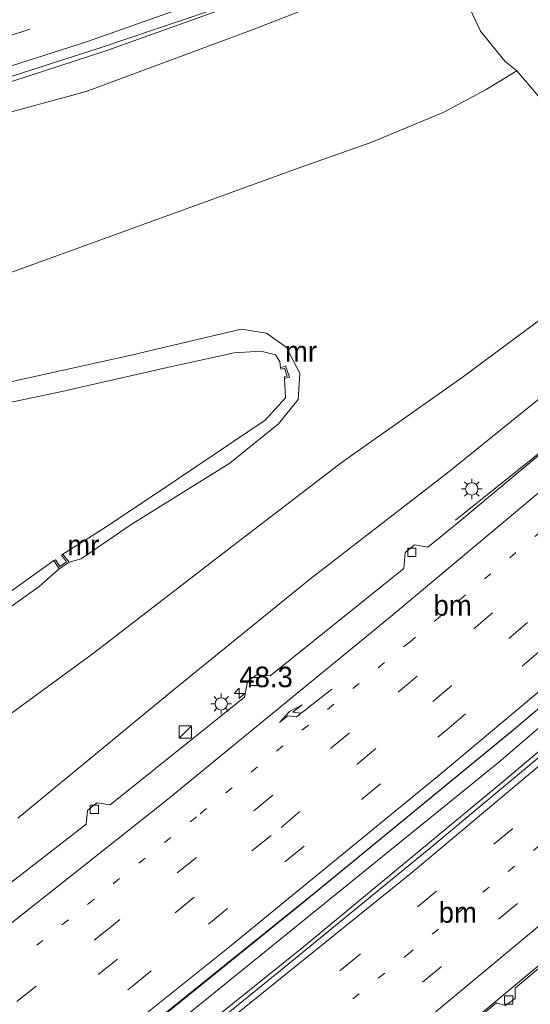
# Model space of a CAD drawing. Header units: millimetres. Extents: x 82463 to 85160, y 450000 to 452470.
# Tile 71 of 98: x 84171 to 84233, y 451379 to 451499. Entities that reach past the tile are written whole.
import ezdxf
from ezdxf.enums import TextEntityAlignment as Align

# ---------------------------------------------------------------- set-up
doc = ezdxf.new("R2010")
doc.units = ezdxf.units.MM
doc.linetypes.add('13strp', pattern=[4, 1, -3])
doc.linetypes.add('39strp', pattern=[12, 3, -9])
for name, color, linetype, lineweight in [('af-b5-muur', 8, 'muur', 18), ('as-bs-kilometr', 13, 'Continuous', 18), ('gr-bs-geleiderail', 213, 'geleiderail', 18), ('gw-bs-insteekwatergang', 93, 'Continuous', 18), ('gw-bs-kruinlijn', 93, 'Continuous', 18), ('gw-bs-teenlijn', 93, 'Continuous', 18), ('mk-bs-13streep 0.45', 8, '13strp', 18), ('mk-bs-39streep 0.15', 8, '39strp', 18), ('mk-bs-pijlre750', 8, 'Continuous', 18), ('mk-bs-streep 0.15', 8, 'Continuous', 18), ('og-b5-water', 153, 'Continuous', 18), ('og-bs-inrichtingselement', 253, 'Continuous', 18), ('og-bs-maaiveld', 253, 'Continuous', 18), ('og-bs-terreinafscheiding', 253, 'Continuous', 18), ('wh-bs-kolk', 8, 'Continuous', 18), ('wh-bs-waterlijn', 133, 'Continuous', 18), ('wm-bs-lichtmast', 8, 'Continuous', 18), ('wm-bs-lijnverlich', 8, 'lijnverlich', 18)]:
    doc.layers.add(name, color=color, linetype=linetype, lineweight=lineweight)
doc.styles.add('rtw_iso', font='iso-rtw.shx')
doc.linetypes.add('geleiderail', pattern='A,2,-1,[175,RTW.shx,S=0.5,R=0,X=0,Y=0],-1', length=4)
doc.linetypes.add('lijnverlich', pattern='A,0,-5,[22,RTW.shx,S=1,R=0,X=-0.625,Y=0],2.5,-0.5,[3,RTW.shx,S=0.5,R=0,X=0,Y=0],-0.5,2.5,[22,RTW.shx,S=1,R=180,X=0.625,Y=0],-5', length=16)
doc.linetypes.add('muur', pattern='A,8,-1,[6,RTW.shx,S=0.75,R=90,X=0,Y=0],-1', length=10)

# ---------------------------------------------------------------- blocks, each defined once
blk = doc.blocks.new('kolk')
blk.add_lwpolyline([(-0.5, -0.5), (0.5, -0.5), (0.5, 0.5), (-0.5, 0.5)], close=True)
blk = doc.blocks.new('dtbattr-r')
at = {"style": 'rtw_iso'}
blk.add_attdef('TAG', text='', height=2.5, dxfattribs=at).set_placement((0, 0), align=Align.MIDDLE_CENTER)
blk = doc.blocks.new('pijlr')
for p, q in [((0, 0, 0.1), (5.45, 0, 0.1)), ((5.45, -0.75, 0.1), (4.7, 0, 0.1)), ((6.2, -0.75, 0.1), (5.45, 0, 0.1)), ((4, -0.75, 0.1), (5.45, -0.75, 0.1)), ((5.7, -1.05, 0.1), (4, -0.75, 0.1)), ((7.5, -0.75, 0.1), (5.7, -1.05, 0.1)), ((7.5, -0.75, 0.1), (6.2, -0.75, 0.1))]:
    blk.add_line(p, q)
blk = doc.blocks.new('dtbattr-l')
at = {"style": 'rtw_iso'}
blk.add_attdef('TAG', (0, 0), '', height=2.5, dxfattribs=at)
blk = doc.blocks.new('kast')
blk.add_line((-0.75, -0.75), (0.75, 0.75))
blk.add_lwpolyline([(-0.75, 0.75), (0.75, 0.75), (0.75, -0.75), (-0.75, -0.75)], close=True)
blk = doc.blocks.new('lantaarnpaal')
for p, q in [((0, 0.75), (0, 1.25)), ((-0.75, 0), (-1.25, 0)), ((-0.88, 0.88), (-0.53, 0.53)), ((0.53, 0.53), (0.88, 0.88)), ((0.75, 0), (1.25, 0)), ((-0.53, -0.53), (-0.88, -0.88)), ((0, -0.75), (0, -1.25)), ((0.53, -0.53), (0.88, -0.88))]:
    blk.add_line(p, q)
blk.add_circle((0, 0), 0.75)
blk = doc.blocks.new('hecto')
for p, q in [((0, 0.625), (-0.625, 0)), ((0, -0.625), (0, 0.625)), ((-0.625, 0), (0.625, 0)), ((0.625, 0), (0, -0.625))]:
    blk.add_line(p, q)
blk = doc.blocks.new('dtbattr')
at = {"style": 'rtw_iso'}
blk.add_attdef('TAG', (0.59, 0.87), '', height=2.5, dxfattribs=at)

msp = doc.modelspace()

# ---------------------------------------------------------------- linework, layer by layer
at = {"layer": 'af-b5-muur'}
for points in [[(84203.611, 451456.559, -0.938), (84204.106, 451455.188, -0.938), (84203.504, 451455.05, -1.27), (84203.46, 451455.246, -1.27), (84203.842, 451455.332, -1.27), (84203.491, 451456.303, -1.27), (84203.07, 451456.15, -1.27), (84203.002, 451456.338, -1.27)], [(84177.287, 451432.668, -0.576), (84176.106, 451431.887, -0.576), (84175.458, 451432.867, -1.27), (84175.624, 451432.977, -1.27), (84176.162, 451432.165, -1.27), (84176.995, 451432.716, -1.27), (84176.367, 451433.516, -1.27), (84176.525, 451433.64, -1.27)]]:
    msp.add_polyline3d(points, close=True, dxfattribs=at)
at = {"layer": 'gr-bs-geleiderail'}
for points in [[(84223.175, 451511.04, 4.15), (84216.447, 451508.162, 4.104), (84206.521, 451503.992, 4.108), (84195.818, 451499.943, 4.266), (84181.878, 451494.967, 4.215), (84168.531, 451490.59, 4.289)], [(84264.218, 451471.259, 2.652), (84235.286, 451446.592, 2.912), (84224.284, 451437.811, 2.383)], [(84281.006, 451455.09, 3.519), (84258.857, 451435.466, 3.524), (84231.19, 451412.164, 3.775), (84207.664, 451392.843, 4.02), (84185.233, 451374.742, 4.118), (84159.994, 451354.857, 4.238), (84136.583, 451336.785, 4.28), (84129.064, 451331.014, 4.234), (84114.144, 451319.778, 4.157), (84098.98, 451308.628, 4.229), (84086.286, 451299.198, 4.166)], [(84284.033, 451452.167, 2.875), (84264.551, 451435.124, 3.478), (84251.042, 451423.693, 3.64), (84230.091, 451406.008, 3.89), (84205.796, 451385.887, 4.006), (84182.975, 451367.52, 4.169), (84156.336, 451346.634, 4.229), (84132.107, 451328.153, 4.266), (84115.766, 451315.832, 4.225), (84099.152, 451303.444, 4.229), (84081.967, 451290.855, 4.252), (84071.142, 451282.929, 4.265), (84060.615, 451275.335, 4.274), (84041.281, 451261.559, 4.211), (84020.012, 451246.493, 4.202), (84010.303, 451239.697, 4.154)], [(84269.9, 451413.174, 2.346), (84258.346, 451403.547, 3.148), (84241.049, 451389.102, 3.329), (84223.266, 451374.329, 3.385), (84205.28, 451359.713, 3.538), (84186.481, 451344.566, 3.64), (84167.904, 451329.859, 3.668), (84154.727, 451319.546, 3.714), (84110.536, 451284.658, 3.757), (84097.821, 451274.415, 3.798), (84086.307, 451264.734, 3.721), (84075.248, 451255.462, 3.766), (84060.167, 451242.439, 3.69), (84043.615, 451228.385, 3.573), (84031.615, 451218.385, 3.483)]]:
    msp.add_polyline3d(points, dxfattribs=at)
at = {"layer": 'gw-bs-insteekwatergang'}
for points in [[(84177.287, 451432.668, -0.576), (84178.775, 451433.079, -0.613), (84184.738, 451437.178, -0.6), (84196.832, 451444.749, -0.446), (84202.786, 451449.533, -0.358), (84205.148, 451452.478, -0.321), (84205.368, 451455.683, -0.284), (84203.683, 451458.864, -0.275), (84201.292, 451460.567, -0.27), (84198.235, 451461.033, -0.252), (84184.84, 451457.874, -0.108), (84169.083, 451454.373, -0.103)], [(84155.039, 451416.46, -0.669), (84173.677, 451429.734, -0.725), (84176.106, 451431.887, -0.576)]]:
    msp.add_polyline3d(points, dxfattribs=at)
at = {"layer": 'gw-bs-kruinlijn'}
for points in [[(84220.291, 451508.053, 3.431), (84220.779, 451507.142, 3.343), (84220.346, 451505.902, 3.343), (84213.796, 451503.02, 3.325), (84199.347, 451497.391, 3.287), (84179.358, 451489.975, 3.311), (84160.576, 451484.842, 3.566)], [(84252.451, 451475.21, -0.113), (84249.483, 451476.513, 0.078), (84245.121, 451478.868, 0.189), (84239.969, 451482.92, 0.092), (84231.755, 451492.469, 0.022)], [(84260.883, 451470.167, 1.961), (84258.391, 451472.844, 1.812), (84257.217, 451473.31, 1.808), (84255.977, 451473.107, 1.863), (84250.295, 451468.26, 1.998), (84242.189, 451460.846, 1.993), (84234.283, 451452.378, 2.202), (84223.32, 451443.544, 2.448), (84206.552, 451430.585, 2.606), (84189.966, 451417.101, 2.652), (84171.052, 451401.524, 2.773)]]:
    msp.add_polyline3d(points, dxfattribs=at)
at = {"layer": 'gw-bs-teenlijn'}
for points in [[(84231.755, 451492.469, 0.022), (84228.015, 451490.193, -0.01), (84222.892, 451487.446, 0.064), (84214.13, 451483.81, 0.073), (84205.297, 451480.653, 0.064), (84170.64, 451468.09, 0.11), (84154.475, 451462.74, 0.157), (84136.258, 451456.688, 0.226), (84118.897, 451450.757, 0.101), (84102.447, 451446.145, -0.062), (84087.435, 451442.911, 0.008), (84067.981, 451439.893, -0.126), (84049.265, 451437.18, -0.293), (84025.236, 451433.662, -0.372), (84005.977, 451432.025, -0.159), (83985.077, 451429.678, -0.091), (83968.098, 451426.428, -0.145), (83951.39, 451422.004, -0.285), (83928.329, 451414.154, -0.374), (83913.029, 451407.554, -0.464), (83895.803, 451401.721, -0.572), (83865.784, 451392.092, -0.545), (83859.847, 451390.153, -0.559)], [(84252.451, 451475.21, -0.113), (84245.287, 451470.258, -0.015), (84235.643, 451462.972, -0.043), (84225.1, 451455.142, -0.108), (84210.555, 451444.898, -0.215), (84195.994, 451433.745, -0.433), (84180.265, 451421.622, -0.354), (84161.338, 451407.79, -0.344)]]:
    msp.add_polyline3d(points, dxfattribs=at)
at = {"layer": 'mk-bs-13streep 0.45'}
for p, q in [((84218.382, 451384.851, 2.884), (84246.439, 451408.089, 2.667)), ((84186.891, 451359.441, 3.03), (84218.382, 451384.851, 2.884))]:
    msp.add_line(p, q, dxfattribs=at)
msp.add_polyline3d([(84269.436, 451466.234, 2.113), (84246.953, 451446.736, 2.253), (84218.766, 451423.006, 2.539), (84192.8, 451401.693, 2.762), (84173.386, 451386.089, 2.898)], dxfattribs=at)
at = {"layer": 'mk-bs-39streep 0.15'}
for p, q in [((84223.242, 451412.276, 2.875), (84261.715, 451444.905, 2.444)), ((84242.305, 451432.999, 2.512), (84201.88, 451399.418, 2.889)), ((84184.952, 451381.043, 3.148), (84223.242, 451412.276, 2.875)), ((84250.319, 451406.454, 2.58), (84205.901, 451369.646, 2.889)), ((84210.415, 451383.118, 3.08), (84238.332, 451406.103, 2.844)), ((84201.88, 451399.418, 2.889), (84165.97, 451370.576, 3.08)), ((84182.16, 451360.436, 3.22), (84210.415, 451383.118, 3.08)), ((84137.183, 451343.661, 3.293), (84184.952, 451381.043, 3.148))]:
    msp.add_line(p, q, dxfattribs=at)
for points in [[(83958.305, 451454.721, 5), (83972.985, 451457.615, 4.932), (83993.462, 451461.211, 4.864), (84017.031, 451465.064, 4.691), (84040.601, 451468.734, 4.496), (84076.352, 451474.438, 4.142), (84091.419, 451477.042, 4.001), (84112.164, 451481.184, 3.733), (84126.625, 451484.493, 3.57), (84138.21, 451487.439, 3.479), (84149.915, 451490.623, 3.461), (84169.671, 451496.594, 3.311), (84183.871, 451501.342, 3.239), (84195.193, 451505.46, 3.157), (84207.706, 451510.262, 3.166), (84219.063, 451514.924, 2.376)], [(84272.011, 451463.754, 1.961), (84247.203, 451441.933, 2.281), (84211.405, 451411.895, 2.689), (84182.685, 451388.556, 2.939), (84163.691, 451373.416, 3.048), (84135.09, 451351.165, 3.125), (84115.891, 451336.592, 3.116), (84104.03, 451327.646, 3.098)]]:
    msp.add_polyline3d(points, dxfattribs=at)
at = {"layer": 'mk-bs-streep 0.15'}
for points in [[(83988.505, 451456.666, 4.778), (83996.08, 451457.946, 4.714), (84029.558, 451463.307, 4.605), (84065.785, 451468.957, 4.306), (84092.943, 451473.61, 4.001), (84113.813, 451477.755, 3.82), (84136.693, 451483.235, 3.561), (84158.101, 451489.208, 3.484), (84179.533, 451496.025, 3.275), (84195.277, 451501.629, 3.193), (84210.963, 451507.734, 3.189), (84221.967, 451512.181, 2.374)], [(84266.689, 451468.88, 2.013), (84241.343, 451446.932, 2.181), (84216.42, 451426.07, 2.426), (84189.051, 451403.631, 2.639), (84168.788, 451387.628, 2.803)], [(84006.277, 451243.723, 3.251), (84022.164, 451254.9, 3.189), (84049.859, 451274.606, 3.184), (84075.233, 451292.898, 3.216), (84100.353, 451311.337, 3.261), (84127.09, 451331.394, 3.266), (84150.145, 451348.987, 3.307), (84173.887, 451367.525, 3.27), (84196.606, 451385.717, 3.193), (84222.547, 451406.96, 2.98), (84249.576, 451429.606, 2.703), (84270.759, 451447.898, 2.494), (84280.111, 451455.953, 1.961)], [(84285.267, 451450.961, 2.522), (84260.378, 451429.64, 2.626), (84218.89, 451394.829, 2.921), (84176.862, 451360.926, 3.225), (84155.6, 451344.264, 3.32), (84144.411, 451335.71, 3.293)], [(84029.02, 451220.98, 2.699), (84054.199, 451242.26, 2.875), (84083.289, 451267.021, 2.966), (84094.548, 451276.731, 3.002), (84101.454, 451282.25, 2.984), (84127.979, 451303.166, 3.016), (84158.108, 451326.957, 2.984), (84189.298, 451351.499, 2.848), (84221.731, 451377.84, 2.739), (84253.76, 451404.493, 2.517), (84287.234, 451433.204, 2.163), (84295.759, 451440.715, 2.016)]]:
    msp.add_polyline3d(points, dxfattribs=at)
at = {"layer": 'og-b5-water'}
msp.add_polyline3d([(84161.161, 451450.239, -1.27), (84176.049, 451453.369, -1.27), (84189.071, 451456.332, -1.27), (84197.395, 451458.16, -1.27), (84200.636, 451458.363, -1.27), (84202.404, 451457.92, -1.27), (84202.919, 451457.11, -1.27), (84203.002, 451456.338, -1.27), (84203.07, 451456.15, -1.27), (84203.491, 451456.303, -1.27), (84203.842, 451455.332, -1.27), (84203.46, 451455.246, -1.27), (84203.504, 451455.05, -1.27), (84203.613, 451452.675, -1.27), (84201.133, 451449.967, -1.27), (84188.481, 451441.451, -1.27), (84181.11, 451436.549, -1.27), (84176.525, 451433.64, -1.27), (84176.367, 451433.516, -1.27), (84176.995, 451432.716, -1.27), (84176.162, 451432.165, -1.27), (84175.624, 451432.977, -1.27), (84175.458, 451432.867, -1.27), (84162.79, 451423.855, -1.27)], dxfattribs=at)
at = {"layer": 'og-bs-maaiveld'}
for points in [[(84203.504, 451455.05, -1.27), (84204.106, 451455.188, -0.938), (84203.611, 451456.559, -0.938), (84203.002, 451456.338, -1.27)], [(84175.458, 451432.867, -1.27), (84176.106, 451431.887, -0.576), (84177.287, 451432.668, -0.576), (84176.525, 451433.64, -1.27)]]:
    msp.add_polyline3d(points, dxfattribs=at)
at = {"layer": 'og-bs-terreinafscheiding'}
for points in [[(84219.763, 451509.247, 3.431), (84201.152, 451502.081, 3.343), (84180.953, 451495.236, 3.306), (84164.766, 451490.02, 3.431)], [(84231.755, 451492.469, 0.022), (84230.344, 451493.622, 0.119), (84227.32, 451497.317, 1.041), (84223.445, 451505.634, 2.721), (84220.779, 451507.142, 3.343)], [(84280.307, 451454.155, 2.485), (84255.16, 451432.499, 2.62), (84231.053, 451412.053, 2.861), (84205.965, 451391.446, 2.754), (84177.708, 451368.557, 2.601), (84149.067, 451346.386, 2.545), (84126.709, 451329.223, 2.439), (84097.629, 451307.482, 2.741), (84077.151, 451292.752, 2.782), (84070.408, 451287.863, 2.898), (84051.821, 451274.463, 3.245), (84031.399, 451259.901, 3.29), (84007.115, 451242.885, 3.28)], [(84010.356, 451239.644, 2.942), (84023.347, 451248.757, 3.047), (84047.406, 451265.589, 2.903), (84072.775, 451283.892, 2.822), (84098.412, 451302.722, 2.683), (84117.071, 451316.32, 2.656), (84130.654, 451326.28, 2.439), (84143.526, 451336.065, 2.272), (84161.331, 451349.641, 2.244), (84184.418, 451367.893, 2.355), (84203.031, 451382.984, 2.309), (84221.296, 451397.964, 2.156), (84241.86, 451415.131, 2.197), (84262.267, 451432.586, 2.276), (84283.268, 451451.245, 2.522)], [(84240.042, 451450.39, 2.105), (84238.54, 451450.6, 2.188), (84237.556, 451449.754, 2.188), (84237.307, 451448.081, 2.188), (84224.586, 451437.463, 2.388), (84220.948, 451434.528, 2.406), (84219.301, 451434.784, 2.406), (84218.189, 451433.869, 2.49), (84218.005, 451431.928, 2.504), (84201.764, 451418.834, 2.657), (84200.088, 451418.988, 2.647), (84199.016, 451418.159, 2.652), (84198.651, 451416.273, 2.652), (84182.302, 451403.136, 2.694), (84180.679, 451403.389, 2.717), (84179.544, 451402.477, 2.717), (84179.356, 451400.795, 2.717), (84162.781, 451387.95, 2.884)], [(84298.668, 451437.874, 1.886), (84296.661, 451436.031, 1.752), (84296.366, 451436.326, 2.044), (84251.228, 451397.355, 2.638), (84251.264, 451396.073, 2.671), (84250.473, 451395.368, 2.671), (84249.191, 451395.719, 2.768), (84231.546, 451380.841, 2.8), (84231.549, 451379.605, 2.884), (84230.388, 451378.739, 2.884), (84229.286, 451379.041, 2.884), (84212.523, 451365.288, 2.916), (84212.448, 451363.927, 2.949), (84211.201, 451362.89, 2.949), (84209.935, 451363.081, 2.949), (84193.146, 451349.439, 3), (84193.107, 451348.108, 3), (84191.644, 451347.124, 3), (84190.381, 451347.475, 3), (84173.491, 451334.211, 3.005), (84173.448, 451332.745, 3.005), (84172.3, 451331.925, 3.005), (84171.004, 451332.046, 3.005)]]:
    msp.add_polyline3d(points, dxfattribs=at)
at = {"layer": 'wh-bs-waterlijn'}
for points in [[(84161.161, 451450.239, -1.27), (84176.049, 451453.369, -1.27), (84189.071, 451456.332, -1.27), (84197.395, 451458.16, -1.27), (84200.636, 451458.363, -1.27), (84202.404, 451457.92, -1.27), (84202.919, 451457.11, -1.27), (84203.002, 451456.338, -1.27), (84203.07, 451456.15, -1.27)], [(84203.07, 451456.15, -1.27), (84203.491, 451456.303, -1.27), (84203.842, 451455.332, -1.27), (84203.46, 451455.246, -1.27), (84203.504, 451455.05, -1.27), (84203.613, 451452.675, -1.27), (84201.133, 451449.967, -1.27), (84188.481, 451441.451, -1.27), (84181.11, 451436.549, -1.27), (84176.525, 451433.64, -1.27), (84176.367, 451433.516, -1.27), (84176.995, 451432.716, -1.27), (84176.162, 451432.165, -1.27), (84175.624, 451432.977, -1.27), (84175.458, 451432.867, -1.27), (84162.79, 451423.855, -1.27)]]:
    msp.add_polyline3d(points, dxfattribs=at)
at = {"layer": 'wm-bs-lijnverlich'}
msp.add_polyline3d([(84316.159, 451483.841, 2.024), (84296.8, 451466.117, 2.374), (84229.533, 451408.304, 3.009), (84159.57, 451351.646, 3.083), (84087.824, 451297.461, 3.172), (84014.618, 451245.163, 3.325), (84008.842, 451241.158, 3.313)], dxfattribs=at)

# ---------------------------------------------------------------- block references
at = {"layer": 'af-b5-muur'}
ref = msp.add_blockref('dtbattr-r', (84203.554688, 451456.328125, -1.159333), dxfattribs=at)
ref.add_attrib('TAG', 'mr', dxfattribs={"layer": '0', "height": 2.5, "style": 'rtw_iso'}).set_placement((84203.554688, 451456.328125, -1.159333), align=Align.BOTTOM_LEFT)
ref = msp.add_blockref('dtbattr-r', (84177.085938, 451432.75, -1.038667), dxfattribs=at)
ref.add_attrib('TAG', 'mr', dxfattribs={"layer": '0', "height": 2.5, "style": 'rtw_iso'}).set_placement((84177.085938, 451432.75, -1.038667), align=Align.BOTTOM_LEFT)
at = {"layer": 'as-bs-kilometr'}
ref = msp.add_blockref('dtbattr', (84198.002, 451416.717, 2.612), dxfattribs=at)
ref.add_attrib('TAG', '48.3', dxfattribs={"layer": '0', "height": 2.5, "style": 'rtw_iso'}).set_placement((84198.002, 451416.717, 2.612), align=Align.BOTTOM_LEFT)
msp.add_blockref('hecto', (84198.002, 451416.717, 2.612), dxfattribs=at)
at = {"layer": 'mk-bs-13streep 0.45'}
ref = msp.add_blockref('dtbattr-l', (84221.625867, 451425.413658, 2.509982), dxfattribs=at)
ref.add_attrib('TAG', 'bm', dxfattribs={"layer": '0', "height": 2.5, "style": 'rtw_iso'}).set_placement((84221.625867, 451425.413658, 2.509982), align=Align.BOTTOM_LEFT)
ref = msp.add_blockref('dtbattr-l', (84222.254077, 451388.058019, 2.854052), dxfattribs=at)
ref.add_attrib('TAG', 'bm', dxfattribs={"layer": '0', "height": 2.5, "style": 'rtw_iso'}).set_placement((84222.254077, 451388.058019, 2.854052), align=Align.BOTTOM_LEFT)
at = {"layer": 'mk-bs-pijlre750', "rotation": 218.1}
msp.add_blockref('pijlr', (84209.254, 451417.215, 2.598), dxfattribs=at)
at = {"layer": 'og-bs-inrichtingselement'}
msp.add_blockref('kast', (84191.445, 451412.007, 3.116), dxfattribs=at)
at = {"layer": 'wh-bs-kolk'}
for p in [(84218.986, 451433.879, 2.137), (84199.793, 451418.155, 2.202), (84180.38, 451402.618, 2.327), (84230.755, 451379.408, 2.61)]:
    msp.add_blockref('kolk', p, dxfattribs=at)
at = {"layer": 'wm-bs-lichtmast'}
for p in [(84226.285, 451441.589, 2.402), (84195.807, 451415.443, 2.74)]:
    msp.add_blockref('lantaarnpaal', p, dxfattribs=at)

doc.saveas('drawing.dxf')
